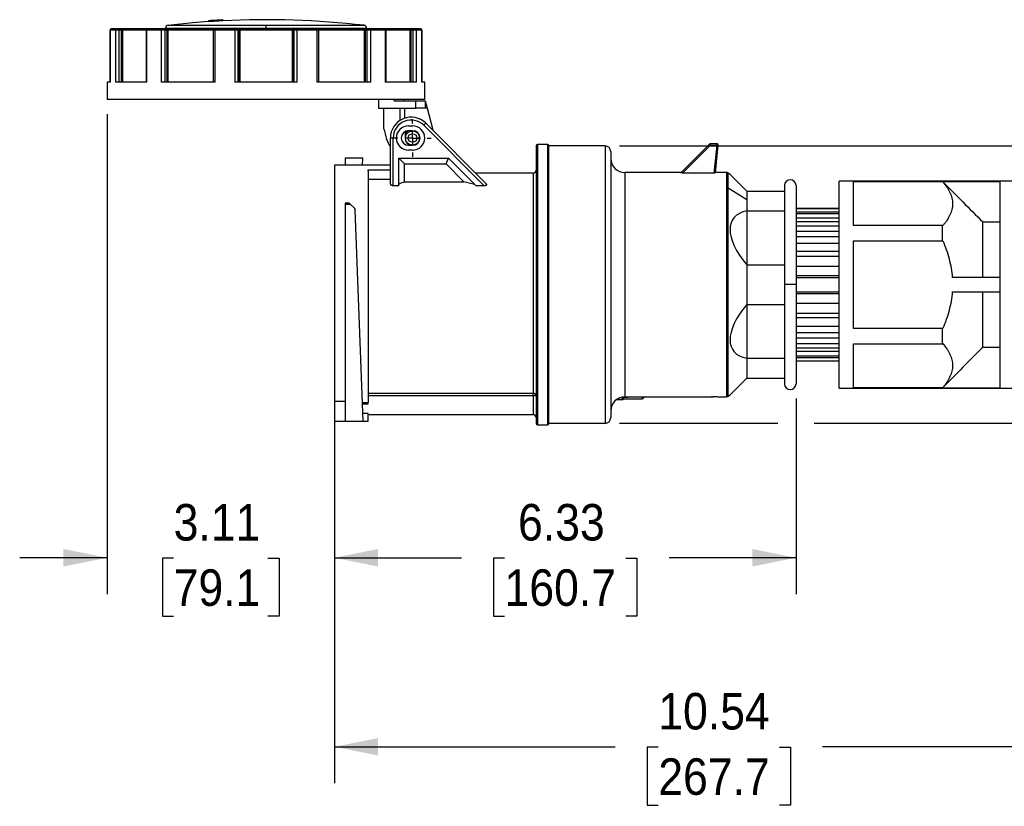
# Model space of a CAD drawing. Header units: inches. Extents: x 0 to 44.2, y 0 to 34.
# Tile 3 of 9: x 16.7 to 30.2, y 12.3 to 23.1. Entities that reach past the tile are written whole.
import ezdxf

# ---------------------------------------------------------------- set-up
doc = ezdxf.new("R2010")
doc.units = ezdxf.units.IN
doc.header["$LTSCALE"] = 4
doc.header["$MEASUREMENT"] = 0
doc.linetypes.add('SLD-Center', pattern=[0.75, 0.6, -0.05, 0.05, -0.05])
doc.linetypes.add('SLD-Solid', pattern=[0])
doc.layers.add('CENTER', color=40, linetype='SLD-Center')
doc.layers.add('DIMENSIONS', color=140, linetype='SLD-Solid', lineweight=25)
doc.styles.add('SLDTEXTSTYLE0', font='GOTHIC.TTF', dxfattribs={"width": 0.913})
doc.dimstyles.new('SLDDIMSTYLE1', dxfattribs={"dimtxt": 0.5, "dimasz": 0.6, "dimexe": 0, "dimexo": 0.0625, "dimgap": 0.125, "dimtad": 0, "dimtih": 1, "dimtoh": 1, "dimrnd": 1e-09, "dimzin": 12, "dimdsep": 46, "dimtxsty": 'SLDTEXTSTYLE0', "dimsah": 1, "dimcen": 0.09, "dimadec": 0, "dimazin": 3, "dimtfac": 1, "dimtmove": 0, "dimatfit": 0, "dimfxl": 0, "dimfrac": 2, "dimtolj": 1, "dimtzin": 12, "dimarcsym": 0})
doc.dimstyles.new('SLDDIMSTYLE3', dxfattribs={"dimtxt": 0.5, "dimasz": 0.6, "dimexe": 0, "dimexo": 0.0625, "dimgap": 0.125, "dimtad": 0, "dimtih": 1, "dimtoh": 1, "dimrnd": 1e-09, "dimzin": 12, "dimdsep": 46, "dimtxsty": 'SLDTEXTSTYLE0', "dimsah": 1, "dimcen": 0.09, "dimadec": 0, "dimazin": 3, "dimtfac": 1, "dimtofl": 0, "dimtmove": 0, "dimatfit": 3, "dimfxl": 0, "dimfrac": 2, "dimtolj": 1, "dimtzin": 12, "dimarcsym": 0})
doc.dimstyles.new('SLDDIMSTYLE4', dxfattribs={"dimtxt": 0.5, "dimasz": 0.6, "dimexe": 0, "dimexo": 0.0625, "dimgap": 0.125, "dimtad": 0, "dimtih": 1, "dimtoh": 1, "dimrnd": 1e-09, "dimzin": 4, "dimdsep": 46, "dimtxsty": 'SLDTEXTSTYLE0', "dimsah": 1, "dimcen": 0.09, "dimadec": 0, "dimazin": 1, "dimtfac": 1, "dimtmove": 0, "dimatfit": 0, "dimfxl": 0, "dimfrac": 2, "dimtolj": 1, "dimtzin": 12, "dimarcsym": 0})

# ---------------------------------------------------------------- blocks, each defined once
blk = doc.blocks.new('_D_3')
at = {"layer": 'DIMENSIONS'}
for p, q in [((17.908, 21.799), (17.908, 15.223)), ((21.021, 17.666), (21.021, 15.223)), ((17.908, 15.723), (16.708, 15.723)), ((18.818, 15.719), (18.666, 15.719)), ((18.666, 15.719), (18.666, 14.925)), ((20.111, 15.719), (20.263, 15.719)), ((20.263, 15.719), (20.263, 14.925)), ((21.021, 15.723), (22.221, 15.723)), ((18.666, 14.925), (18.818, 14.925)), ((20.263, 14.925), (20.111, 14.925))]:
    blk.add_line(p, q, dxfattribs=at)
for points in [[(17.908, 15.723), (17.308, 15.843), (17.308, 15.603)], [(21.021, 15.723), (21.621, 15.603), (21.621, 15.843)]]:
    blk.add_solid(points, dxfattribs=at)
at = {"layer": 'DIMENSIONS', "char_height": 0.5, "attachment_point": 1, "style": 'SLDTEXTSTYLE0'}
for s, insert in [('3.11', (18.818, 16.459)), ('79.1', (18.818, 15.564))]:
    blk.add_mtext(s, dxfattribs=dict(at, insert=insert))
blk = doc.blocks.new('_D_4')
at = {"layer": 'DIMENSIONS'}
for p, q in [((27.348, 17.905), (27.348, 15.223)), ((21.021, 17.666), (21.021, 15.223)), ((21.021, 15.723), (22.762, 15.723)), ((23.353, 15.719), (23.201, 15.719)), ((23.201, 15.719), (23.201, 14.925)), ((25.016, 15.719), (25.168, 15.719)), ((25.168, 15.719), (25.168, 14.925)), ((27.348, 15.723), (25.607, 15.723)), ((23.201, 14.925), (23.353, 14.925)), ((25.168, 14.925), (25.016, 14.925))]:
    blk.add_line(p, q, dxfattribs=at)
for points in [[(21.021, 15.723), (21.621, 15.603), (21.621, 15.843)], [(27.348, 15.723), (26.748, 15.843), (26.748, 15.603)]]:
    blk.add_solid(points, dxfattribs=at)
at = {"layer": 'DIMENSIONS', "char_height": 0.5, "attachment_point": 1, "style": 'SLDTEXTSTYLE0'}
for s, insert in [('6.33', (23.538, 16.459)), ('160.7', (23.353, 15.564))]:
    blk.add_mtext(s, dxfattribs=dict(at, insert=insert))
blk = doc.blocks.new('_D_5')
at = {"layer": 'DIMENSIONS'}
for p, q in [((31.561, 17.894), (31.561, 12.634)), ((21.021, 17.666), (21.021, 12.634)), ((21.021, 13.134), (24.869, 13.134)), ((25.46, 13.131), (25.307, 13.131)), ((25.307, 13.131), (25.307, 12.337)), ((27.122, 13.131), (27.274, 13.131)), ((27.274, 13.131), (27.274, 12.337)), ((31.561, 13.134), (27.713, 13.134)), ((25.307, 12.337), (25.46, 12.337)), ((27.274, 12.337), (27.122, 12.337))]:
    blk.add_line(p, q, dxfattribs=at)
for points in [[(21.021, 13.134), (21.621, 13.014), (21.621, 13.254)], [(31.561, 13.134), (30.961, 13.254), (30.961, 13.014)]]:
    blk.add_solid(points, dxfattribs=at)
at = {"layer": 'DIMENSIONS', "char_height": 0.5, "attachment_point": 1, "style": 'SLDTEXTSTYLE0'}
for s, insert in [('10.54', (25.46, 13.871)), ('267.7', (25.46, 12.976))]:
    blk.add_mtext(s, dxfattribs=dict(at, insert=insert))
blk = doc.blocks.new('_D_7')
at = {"layer": 'DIMENSIONS'}
for p, q in [((37.86, 21.363), (37.86, 22.563)), ((24.93, 21.363), (33.83, 21.363)), ((34.33, 21.363), (38.36, 21.363)), ((37.213, 19.463), (37.061, 19.463)), ((37.061, 19.463), (37.061, 18.669)), ((38.506, 19.463), (38.659, 19.463)), ((38.659, 19.463), (38.659, 18.669)), ((37.061, 18.669), (37.213, 18.669)), ((38.659, 18.669), (38.506, 18.669)), ((24.93, 17.564), (27.098, 17.564)), ((27.598, 17.564), (31.311, 17.564)), ((31.811, 17.564), (33.83, 17.564)), ((34.33, 17.564), (38.36, 17.564)), ((37.86, 17.564), (37.86, 16.364))]:
    blk.add_line(p, q, dxfattribs=at)
for points in [[(37.86, 21.363), (37.98, 21.963), (37.74, 21.963)], [(37.86, 17.564), (37.74, 16.964), (37.98, 16.964)]]:
    blk.add_solid(points, dxfattribs=at)
at = {"layer": 'DIMENSIONS', "char_height": 0.5, "attachment_point": 1, "style": 'SLDTEXTSTYLE0'}
for s, insert in [('%%c', (36.836, 20.203)), ('3.80', (37.59, 20.203)), ('96.5', (37.213, 19.308))]:
    blk.add_mtext(s, dxfattribs=dict(at, insert=insert))
blk = doc.blocks.new('SW_CENTERMARKSYMBOL_2')
at = {"layer": 'CENTER', "color": 0}
for p, q in [((0, 0.2), (0, 0.257)), ((-0.2, 0), (-0.257, 0)), ((0, 0), (-0.1, 0)), ((0, 0), (0, 0.1)), ((0, 0), (0, -0.1)), ((0, 0), (0.1, 0)), ((0.2, 0), (0.257, 0)), ((0, -0.2), (0, -0.257))]:
    blk.add_line(p, q, dxfattribs=at)

msp = doc.modelspace()

# ---------------------------------------------------------------- linework, layer by layer
for p, q in [((19.297, 23.077), (19.297, 23.077)), ((19.297, 23.076), (19.297, 23.064)), ((19.297, 23.076), (19.297, 23.064)), ((19.327, 23.078), (19.327, 23.066)), ((19.381, 23.081), (19.381, 23.082)), ((19.381, 23.081), (19.381, 23.07)), ((19.41, 23.083), (19.41, 23.083)), ((19.41, 23.083), (19.41, 23.071)), ((19.464, 23.086), (19.464, 23.074)), ((19.493, 23.088), (19.493, 23.088)), ((19.493, 23.087), (19.493, 23.075)), ((19.493, 23.076), (19.493, 23.075)), ((19.494, 23.088), (19.494, 23.089)), ((19.494, 23.076), (19.494, 23.088)), ((17.95, 22.952), (17.95, 22.236)), ((17.95, 22.236), (17.95, 22.952)), ((17.95, 22.952), (18.023, 22.952)), ((17.95, 22.952), (17.95, 22.952)), ((17.962, 22.964), (17.961, 22.964)), ((18.034, 22.964), (17.962, 22.964)), ((18.023, 22.952), (18.023, 22.236)), ((18.023, 22.952), (18.07, 22.952)), ((18.067, 22.964), (18.034, 22.964)), ((18.098, 22.964), (18.067, 22.964)), ((18.07, 22.236), (18.07, 22.952)), ((18.07, 22.952), (18.101, 22.952)), ((18.122, 22.964), (18.098, 22.964)), ((18.101, 22.952), (18.101, 22.236)), ((18.101, 22.952), (18.115, 22.952)), ((18.115, 22.952), (18.115, 22.236)), ((18.115, 22.952), (18.44, 22.952)), ((18.125, 22.964), (18.122, 22.964)), ((18.452, 22.964), (18.122, 22.964)), ((18.45, 22.964), (18.125, 22.964)), ((18.44, 22.952), (18.44, 22.236)), ((18.44, 22.952), (18.449, 22.952)), ((18.449, 22.236), (18.449, 22.952)), ((18.449, 22.952), (18.648, 22.952)), ((18.458, 22.964), (18.452, 22.964)), ((18.656, 22.964), (18.458, 22.964)), ((18.648, 22.952), (18.648, 22.236)), ((18.648, 22.952), (18.702, 22.952)), ((18.693, 22.964), (18.656, 22.964)), ((18.716, 22.964), (18.693, 22.964)), ((18.702, 22.236), (18.702, 22.952)), ((18.702, 22.952), (18.724, 22.952)), ((18.706, 22.975), (18.706, 22.964)), ((18.706, 22.975), (20.084, 22.975)), ((18.74, 22.964), (18.716, 22.964)), ((18.724, 22.952), (18.724, 22.236)), ((18.724, 22.952), (18.74, 22.952)), ((18.747, 22.964), (18.74, 22.964)), ((19.374, 22.964), (18.74, 22.964)), ((18.74, 22.952), (18.74, 22.236)), ((18.74, 22.952), (19.362, 22.952)), ((20.084, 23.014), (18.741, 23.014)), ((19.366, 22.964), (18.747, 22.964)), ((19.297, 23.064), (19.297, 23.064)), ((19.381, 23.07), (19.327, 23.067)), ((19.36, 22.952), (19.36, 22.236)), ((19.36, 22.952), (19.387, 22.952)), ((19.39, 22.964), (19.372, 22.964)), ((19.387, 22.236), (19.387, 22.952)), ((19.387, 22.952), (19.658, 22.952)), ((19.66, 22.964), (19.39, 22.964)), ((19.658, 22.952), (19.658, 22.236)), ((19.658, 22.952), (19.704, 22.952)), ((19.692, 22.964), (19.66, 22.964)), ((19.7, 22.964), (19.692, 22.964)), ((19.718, 22.964), (19.7, 22.964)), ((19.704, 22.236), (19.704, 22.952)), ((19.704, 22.952), (19.712, 22.952)), ((19.712, 22.952), (19.712, 22.236)), ((19.712, 22.952), (19.725, 22.952)), ((19.727, 22.964), (19.718, 22.964)), ((20.45, 22.964), (19.718, 22.964)), ((19.725, 22.952), (19.725, 22.236)), ((19.725, 22.952), (20.443, 22.952)), ((20.442, 22.964), (19.727, 22.964)), ((20.084, 22.975), (20.084, 23.014)), ((21.427, 23.014), (20.084, 23.014)), ((20.084, 22.975), (21.462, 22.975)), ((20.443, 22.952), (20.443, 22.236)), ((20.443, 22.952), (20.457, 22.952)), ((20.468, 22.964), (20.45, 22.964)), ((20.457, 22.952), (20.465, 22.952)), ((20.457, 22.952), (20.457, 22.236)), ((20.465, 22.952), (20.511, 22.952)), ((20.465, 22.952), (20.465, 22.236)), ((20.476, 22.964), (20.468, 22.964)), ((20.509, 22.964), (20.476, 22.964)), ((20.778, 22.964), (20.509, 22.964)), ((20.511, 22.236), (20.511, 22.952)), ((20.511, 22.952), (20.782, 22.952)), ((20.797, 22.964), (20.778, 22.964)), ((20.782, 22.952), (20.782, 22.236)), ((20.782, 22.952), (20.809, 22.952)), ((21.429, 22.964), (20.795, 22.964)), ((21.422, 22.964), (20.803, 22.964)), ((20.807, 22.952), (21.429, 22.952)), ((20.809, 22.236), (20.809, 22.952)), ((21.429, 22.964), (21.422, 22.964)), ((21.453, 22.964), (21.429, 22.964)), ((21.429, 22.952), (21.429, 22.236)), ((21.429, 22.952), (21.445, 22.952)), ((21.445, 22.952), (21.467, 22.952)), ((21.445, 22.952), (21.445, 22.236)), ((21.475, 22.964), (21.453, 22.964)), ((21.462, 22.964), (21.462, 22.975)), ((21.467, 22.952), (21.467, 22.236)), ((21.467, 22.952), (21.521, 22.952)), ((21.513, 22.964), (21.475, 22.964)), ((21.71, 22.964), (21.513, 22.964)), ((21.521, 22.236), (21.521, 22.952)), ((21.521, 22.952), (21.719, 22.952)), ((21.717, 22.964), (21.71, 22.964)), ((22.047, 22.964), (21.717, 22.964)), ((22.044, 22.964), (21.719, 22.964)), ((21.719, 22.952), (21.719, 22.236)), ((21.719, 22.952), (21.729, 22.952)), ((21.729, 22.236), (21.729, 22.952)), ((21.729, 22.952), (22.054, 22.952)), ((22.071, 22.964), (22.047, 22.964)), ((22.054, 22.952), (22.054, 22.236)), ((22.054, 22.952), (22.068, 22.952)), ((22.068, 22.952), (22.068, 22.236)), ((22.068, 22.952), (22.098, 22.952)), ((22.101, 22.964), (22.071, 22.964)), ((22.098, 22.952), (22.146, 22.952)), ((22.098, 22.952), (22.098, 22.236)), ((22.134, 22.964), (22.101, 22.964)), ((22.207, 22.964), (22.134, 22.964)), ((22.146, 22.236), (22.146, 22.952)), ((22.146, 22.952), (22.218, 22.952)), ((22.207, 22.964), (22.207, 22.964)), ((22.218, 22.952), (22.218, 22.236)), ((22.218, 22.952), (22.219, 22.952)), ((22.219, 22.236), (22.219, 22.952)), ((17.908, 22.236), (17.908, 21.999)), ((17.95, 22.236), (17.908, 22.236)), ((18.449, 22.236), (18.023, 22.236)), ((19.387, 22.236), (18.648, 22.236)), ((20.511, 22.236), (19.658, 22.236)), ((21.521, 22.236), (20.782, 22.236)), ((22.146, 22.236), (21.719, 22.236)), ((22.261, 22.236), (22.218, 22.236)), ((22.261, 21.999), (22.261, 22.236)), ((22.261, 21.999), (17.908, 21.999)), ((21.626, 21.999), (21.626, 21.881)), ((21.84, 21.979), (21.84, 21.999)), ((21.974, 21.979), (21.974, 21.999)), ((21.626, 21.881), (22.136, 21.881)), ((21.701, 21.599), (21.701, 21.881)), ((21.84, 21.979), (22.136, 21.979)), ((21.923, 21.714), (21.923, 21.881)), ((21.982, 21.881), (21.982, 21.742)), ((22.136, 21.881), (22.136, 21.979)), ((22.136, 21.979), (22.266, 21.979)), ((22.266, 21.881), (22.136, 21.881)), ((22.266, 21.979), (22.266, 21.881)), ((22.266, 21.979), (22.293, 21.881)), ((22.293, 21.881), (22.266, 21.881)), ((22.293, 21.881), (22.368, 21.6)), ((22.037, 21.638), (22.092, 21.638)), ((22.247, 21.645), (22.274, 21.673)), ((22.247, 21.645), (23.07, 20.822)), ((23.106, 20.841), (22.274, 21.673)), ((21.787, 21.471), (21.787, 20.841)), ((21.826, 21.471), (21.787, 21.471)), ((21.826, 20.822), (21.826, 21.471)), ((21.99, 21.56), (21.99, 21.471)), ((22.092, 21.571), (22.037, 21.571)), ((22.191, 21.471), (22.151, 21.471)), ((22.037, 21.371), (22.092, 21.371)), ((22.092, 21.371), (22.092, 21.373)), ((23.785, 21.363), (23.785, 19.463)), ((23.943, 21.382), (23.805, 21.382)), ((23.805, 21.382), (23.805, 19.463)), ((23.943, 21.382), (23.943, 17.544)), ((24.73, 21.363), (23.962, 21.363)), ((23.962, 17.564), (23.962, 21.363)), ((24.73, 21.363), (24.73, 17.564)), ((26.161, 21.387), (25.768, 20.993)), ((25.794, 20.991), (26.175, 21.373)), ((26.161, 21.387), (26.175, 21.373)), ((26.175, 21.373), (26.175, 21.392)), ((26.263, 21.392), (26.175, 21.392)), ((26.175, 21.373), (26.263, 21.373)), ((26.263, 21.373), (26.223, 20.991)), ((26.243, 20.993), (26.283, 21.371)), ((26.263, 21.392), (26.263, 21.373)), ((26.283, 21.371), (26.263, 21.373)), ((21.167, 21.198), (21.41, 21.198)), ((21.167, 21.198), (21.167, 21.097)), ((21.406, 21.097), (21.41, 21.198)), ((21.905, 21.195), (22.585, 21.195)), ((21.905, 20.822), (21.905, 21.195)), ((21.984, 21.117), (21.905, 21.195)), ((22.092, 21.304), (22.037, 21.304)), ((22.552, 21.117), (22.585, 21.195)), ((22.585, 21.195), (22.959, 20.822)), ((24.809, 21.284), (24.809, 17.642)), ((21.787, 21.097), (21.021, 21.097)), ((21.021, 21.097), (21.021, 17.866)), ((21.984, 21.117), (22.552, 21.117)), ((21.984, 20.872), (21.984, 21.117)), ((22.552, 21.117), (22.797, 20.872)), ((21.482, 21.015), (21.482, 21.036)), ((21.482, 21.036), (21.787, 21.036)), ((21.482, 21.015), (21.482, 17.853)), ((23.746, 20.991), (22.956, 20.991)), ((23.746, 20.991), (23.746, 17.974)), ((25.773, 20.999), (25.006, 20.999)), ((25.006, 17.928), (25.006, 20.999)), ((26.223, 20.991), (25.794, 20.991)), ((26.395, 20.999), (26.244, 20.999)), ((26.395, 20.999), (26.395, 17.928)), ((26.445, 20.973), (26.418, 20.991)), ((26.418, 20.787), (26.418, 20.991)), ((26.675, 20.743), (26.445, 20.973)), ((21.787, 20.902), (21.482, 20.902)), ((21.826, 20.822), (21.905, 20.822)), ((21.984, 20.872), (22.797, 20.872)), ((22.959, 20.822), (23.07, 20.822)), ((26.418, 20.787), (26.675, 20.631)), ((26.418, 17.935), (26.418, 20.787)), ((27.191, 20.821), (27.191, 19.463)), ((27.348, 20.821), (27.348, 19.463)), ((31.561, 20.881), (27.939, 20.881)), ((27.939, 18.046), (27.939, 20.881)), ((28.136, 20.875), (29.356, 20.875)), ((28.136, 20.275), (28.136, 20.875)), ((29.36, 20.872), (28.136, 20.872)), ((29.356, 20.875), (30.143, 20.875)), ((29.356, 20.875), (29.361, 20.87)), ((30.143, 20.875), (30.143, 18.051)), ((26.675, 20.743), (26.675, 20.631)), ((26.675, 20.743), (27.191, 20.743)), ((21.206, 20.581), (21.167, 20.581)), ((21.167, 20.581), (21.167, 20.565)), ((21.167, 20.565), (21.167, 17.593)), ((21.167, 20.565), (21.239, 20.565)), ((21.234, 20.57), (21.239, 20.565)), ((21.239, 20.565), (21.292, 20.514)), ((26.675, 20.631), (26.675, 20.472)), ((21.415, 17.595), (21.304, 20.487)), ((26.675, 20.472), (26.675, 19.734)), ((26.675, 20.472), (27.191, 20.472)), ((27.939, 20.506), (27.348, 20.506)), ((27.348, 20.506), (27.939, 20.506)), ((27.348, 20.461), (27.939, 20.461)), ((27.348, 20.437), (27.939, 20.437)), ((27.939, 20.374), (27.348, 20.374)), ((27.348, 20.328), (27.939, 20.328)), ((27.348, 20.27), (27.939, 20.27)), ((29.356, 20.275), (28.136, 20.275)), ((29.356, 20.064), (29.356, 20.275)), ((29.907, 19.562), (29.907, 20.321)), ((29.907, 20.321), (30.143, 20.321)), ((27.939, 20.192), (27.348, 20.192)), ((27.348, 20.12), (27.939, 20.12)), ((27.348, 20.033), (27.939, 20.033)), ((28.136, 20.064), (29.356, 20.064)), ((28.136, 18.863), (28.136, 20.064)), ((27.939, 19.916), (27.348, 19.916)), ((27.348, 19.854), (27.939, 19.854)), ((26.675, 19.734), (26.675, 19.192)), ((26.675, 19.734), (27.191, 19.734)), ((27.348, 19.718), (27.939, 19.718)), ((27.348, 19.588), (27.939, 19.588)), ((21.344, 19.463), (21.344, 19.463)), ((23.785, 19.463), (23.785, 17.564)), ((23.805, 19.463), (23.805, 17.544)), ((27.191, 19.463), (27.191, 18.105)), ((27.348, 19.463), (27.191, 19.463)), ((27.348, 19.562), (27.939, 19.562)), ((27.348, 19.463), (27.348, 18.105)), ((30.143, 19.562), (29.49, 19.562)), ((27.348, 19.365), (27.939, 19.365)), ((27.939, 19.338), (27.348, 19.338)), ((29.49, 19.365), (30.143, 19.365)), ((29.907, 18.606), (29.907, 19.365)), ((26.675, 19.192), (26.675, 18.455)), ((26.675, 19.192), (27.191, 19.192)), ((27.348, 19.209), (27.939, 19.209)), ((27.348, 19.072), (27.939, 19.072)), ((27.348, 19.011), (27.939, 19.011)), ((27.348, 18.893), (27.939, 18.893)), ((27.348, 18.807), (27.939, 18.807)), ((29.356, 18.863), (28.136, 18.863)), ((29.356, 18.652), (29.356, 18.863)), ((27.348, 18.734), (27.939, 18.734)), ((27.348, 18.656), (27.939, 18.656)), ((28.136, 18.652), (29.356, 18.652)), ((28.136, 18.051), (28.136, 18.652)), ((27.348, 18.598), (27.939, 18.598)), ((27.348, 18.553), (27.939, 18.553)), ((27.348, 18.489), (27.939, 18.489)), ((29.907, 18.606), (30.143, 18.606)), ((26.675, 18.455), (26.675, 18.184)), ((26.675, 18.455), (27.191, 18.455)), ((27.348, 18.465), (27.939, 18.465)), ((27.348, 18.421), (27.939, 18.421)), ((27.348, 18.42), (27.939, 18.42)), ((26.445, 17.954), (26.675, 18.184)), ((26.675, 18.184), (27.191, 18.184)), ((23.746, 17.974), (21.482, 17.974)), ((23.746, 17.943), (23.746, 17.974)), ((26.418, 17.935), (26.445, 17.954)), ((27.939, 18.046), (31.561, 18.046)), ((28.136, 18.055), (29.36, 18.055)), ((29.356, 18.051), (28.136, 18.051)), ((29.361, 18.056), (29.356, 18.051)), ((29.356, 18.051), (30.143, 18.051)), ((21.021, 17.866), (21.167, 17.866)), ((21.021, 17.866), (21.021, 17.593)), ((21.406, 17.851), (21.406, 17.831)), ((21.406, 17.851), (21.482, 17.851)), ((21.406, 17.831), (21.482, 17.831)), ((21.482, 17.943), (23.746, 17.943)), ((21.482, 17.831), (21.482, 17.853)), ((23.746, 17.943), (23.746, 17.684)), ((24.886, 17.888), (24.966, 17.888)), ((24.966, 17.89), (24.89, 17.89)), ((24.966, 17.924), (24.966, 17.89)), ((24.966, 17.89), (24.966, 17.888)), ((24.986, 17.909), (24.986, 17.927)), ((25.045, 17.918), (24.986, 17.918)), ((24.986, 17.907), (24.986, 17.909)), ((24.986, 17.9), (24.986, 17.907)), ((24.986, 17.9), (25.238, 17.9)), ((25.006, 17.928), (26.187, 17.928)), ((25.045, 17.918), (25.045, 17.928)), ((26.194, 17.928), (26.191, 17.928)), ((26.214, 17.929), (26.209, 17.928)), ((26.305, 17.928), (26.395, 17.928)), ((21.482, 17.697), (21.411, 17.697)), ((21.482, 17.595), (21.482, 17.697)), ((21.482, 17.684), (23.746, 17.684)), ((21.021, 17.593), (21.167, 17.593)), ((21.167, 17.593), (21.313, 17.593)), ((21.313, 17.593), (21.482, 17.593)), ((21.415, 17.595), (21.482, 17.595)), ((21.482, 17.593), (21.482, 17.595)), ((23.805, 17.544), (23.943, 17.544)), ((23.962, 17.564), (24.73, 17.564))]:
    msp.add_line(p, q)
at = {"flags": 128}
for points in [[(18.648, 22.952), (18.648, 22.955), (18.649, 22.957), (18.649, 22.959), (18.65, 22.961), (18.651, 22.962), (18.653, 22.963), (18.654, 22.964), (18.656, 22.964)], [(19.297, 23.065), (19.076, 23.048), (18.741, 23.014)], [(19.387, 22.952), (19.387, 22.955), (19.387, 22.957), (19.387, 22.959), (19.388, 22.961), (19.388, 22.962), (19.389, 22.963), (19.39, 22.964), (19.39, 22.964)], [(19.464, 23.075), (19.412, 23.072), (19.41, 23.072)], [(20.778, 22.964), (20.779, 22.964), (20.78, 22.963), (20.78, 22.962), (20.781, 22.961), (20.781, 22.959), (20.782, 22.957), (20.782, 22.955), (20.782, 22.952)], [(21.513, 22.964), (21.514, 22.964), (21.516, 22.963), (21.517, 22.962), (21.518, 22.961), (21.519, 22.959), (21.52, 22.957), (21.521, 22.955), (21.521, 22.952)]]:
    msp.add_lwpolyline(points, dxfattribs=at)
for radius in [0.0984, 0.0591]:
    msp.add_circle((22.092, 21.471), radius)
for centre, radius, start, end in [((20.084, 11.28), 11.823, 93.6719, 93.8163), ((20.084, 11.28), 11.822, 93.6721, 93.8166), ((20.084, 11.28), 11.822, 93.2693, 93.4127), ((20.084, 11.28), 11.823, 92.8655, 93.0098), ((20.084, 11.28), 11.822, 92.8657, 93.01), ((20.084, 11.28), 11.81, 92.8686, 93.013), ((20.084, 11.28), 11.811, 83.4706, 92.866), ((17.961, 22.952), 0.0118, 90, 180), ((17.962, 22.952), 0.0117, 90.5665, 180.5555), ((18.034, 22.953), 0.0115, 91.5946, 181.5104), ((18.057, 22.955), 0.014, 348.6309, 40.3907), ((18.087, 22.955), 0.014, 348.6309, 40.3907), ((18.127, 22.953), 0.0116, 100.5329, 181.3957), ((18.452, 22.952), 0.0118, 90, 180), ((18.46, 22.954), 0.0107, 99.2409, 186.9289), ((18.691, 22.954), 0.0105, 351.9505, 78.5782), ((18.746, 22.975), 0.0394, 96.5294, 180), ((18.714, 22.954), 0.0105, 351.9505, 78.5782), ((18.751, 22.954), 0.0113, 114.9581, 187.1124), ((20.084, 11.28), 11.81, 93.6758, 93.8204), ((19.372, 22.952), 0.0118, 90, 180), ((19.369, 22.959), 0.00577, 124.8895, 167.3946), ((20.084, 11.28), 11.81, 93.2726, 93.4161), ((19.675, 22.955), 0.017, 148.2304, 189.5917), ((19.692, 22.952), 0.0116, 359.0242, 88.9898), ((19.7, 22.952), 0.0116, 359.0242, 88.9898), ((19.75, 22.955), 0.0248, 157.8325, 185.3432), ((20.419, 22.955), 0.0248, 354.6568, 22.1675), ((20.469, 22.952), 0.0116, 91.0102, 180.9758), ((20.477, 22.952), 0.0116, 91.0102, 180.9758), ((20.494, 22.955), 0.017, 350.4083, 31.7696), ((20.797, 22.952), 0.0118, 0, 90), ((20.8, 22.959), 0.00577, 12.6054, 55.1105), ((21.417, 22.954), 0.0113, 352.8876, 65.0419), ((21.423, 22.975), 0.0394, 0, 83.4706), ((21.455, 22.954), 0.0105, 101.4218, 188.0495), ((21.477, 22.954), 0.0105, 101.4218, 188.0495), ((21.709, 22.954), 0.0107, 353.0711, 80.7591), ((21.717, 22.952), 0.0118, 0, 90), ((22.042, 22.953), 0.0116, 358.6043, 79.4671), ((22.081, 22.955), 0.014, 139.6093, 191.3691), ((22.112, 22.955), 0.014, 139.6093, 191.3691), ((22.134, 22.953), 0.0115, 358.4896, 88.4054), ((22.207, 22.952), 0.0118, 0, 90), ((22.207, 22.952), 0.0117, 359.4445, 89.4335), ((22.073, 21.471), 0.285, 45, 180), ((22.073, 21.471), 0.246, 45, 180), ((22.037, 21.471), 0.167, 90, 270), ((22.092, 21.471), 0.167, 270, 90), ((22.092, 21.526), 0.285, 9.5566, 15), ((22.037, 21.471), 0.1, 90, 270), ((22.092, 21.471), 0.118, 122.0497, 150.0736), ((22.092, 21.471), 0.114, 118.4232, 153.7277), ((22.092, 21.471), 0.102, 180, 258.7453), ((22.092, 21.471), 0.1, 270, 90), ((23.805, 21.363), 0.0197, 90, 180), ((23.943, 21.363), 0.0197, 0, 90), ((24.73, 21.284), 0.0787, 0, 90), ((26.175, 21.373), 0.0197, 90, 135), ((26.263, 21.373), 0.0197, 354, 90), ((25.006, 21.195), 0.197, 180, 270), ((23.746, 21.03), 0.0394, 270, 0), ((26.395, 20.959), 0.0394, 55, 90), ((22.574, 19.463), 1.528, 112.743, 115.9855), ((27.269, 20.821), 0.0787, 360, 180), ((21.206, 20.542), 0.0394, 46.0949, 90), ((27.269, 18.105), 0.0787, 180, 0), ((23.746, 17.935), 0.0389, 0.7366, 90.7181), ((23.755, 17.882), 0.0613, 60.8667, 98.9455), ((25.006, 17.731), 0.197, 90, 180), ((24.966, 17.909), 0.0195, 269.5651, 359.5584), ((24.966, 17.907), 0.0197, 270, 0), ((26.395, 17.967), 0.0394, 270, 305), ((23.746, 17.644), 0.0394, 0, 90), ((23.805, 17.564), 0.0197, 180, 270), ((23.943, 17.564), 0.0197, 270, 0), ((24.73, 17.642), 0.0787, 270, 0)]:
    msp.add_arc(centre, radius, start, end)
for centre, major_axis, ratio, start_param, end_param in [((23.37, 19.463), (2.608, -1.08), 0.414214, 1.902661, 1.959255), ((27.332, 19.774), (0.846, -0.59), 0.458375, 2.714951, 4.187331), ((27.332, 19.152), (0.846, 0.59), 0.458375, 2.095854, 3.568234)]:
    msp.add_ellipse(centre, major_axis=major_axis, ratio=ratio, start_param=start_param, end_param=end_param)
for points, knots in [([(19.297, 23.076), (19.297, 23.076), (19.297, 23.076), (19.297, 23.076), (19.297, 23.076), (19.298, 23.076), (19.299, 23.076), (19.301, 23.077), (19.304, 23.077), (19.306, 23.077), (19.31, 23.077), (19.313, 23.078), (19.318, 23.078), (19.327, 23.078), (19.35, 23.08), (19.378, 23.082), (19.406, 23.083), (19.425, 23.084), (19.45, 23.086), (19.466, 23.087), (19.476, 23.087), (19.482, 23.087), (19.487, 23.087), (19.491, 23.088), (19.493, 23.088), (19.494, 23.087), (19.494, 23.087), (19.493, 23.087)], [0, 0, 0, 0, 0.019418, 0.0391, 0.059046, 0.079256, 0.09973, 0.12047, 0.141474, 0.162744, 0.184279, 0.20608, 0.228147, 0.25048, 0.338554, 0.498972, 0.499422, 0.59419, 0.677493, 0.749307, 0.785775, 0.822021, 0.858048, 0.893858, 0.929452, 0.964832, 1, 1, 1, 1]), ([(19.381, 23.082), (19.379, 23.082), (19.375, 23.081), (19.37, 23.081), (19.366, 23.081), (19.361, 23.081), (19.358, 23.08), (19.354, 23.08), (19.351, 23.08), (19.348, 23.08), (19.345, 23.079), (19.343, 23.079), (19.341, 23.079), (19.337, 23.079), (19.333, 23.079), (19.329, 23.078), (19.327, 23.078), (19.326, 23.078), (19.327, 23.078), (19.327, 23.078)], [0, 0, 0, 0, 0.0529647, 0.1038767, 0.1527359, 0.1995421, 0.2442955, 0.2869958, 0.327643, 0.3662373, 0.4027784, 0.4372666, 0.4697017, 0.5000839, 0.6046972, 0.7069896, 0.8069668, 0.9046348, 1, 1, 1, 1]), ([(19.464, 23.086), (19.464, 23.086), (19.464, 23.086), (19.464, 23.086), (19.464, 23.086), (19.463, 23.086), (19.462, 23.086), (19.461, 23.086), (19.459, 23.086), (19.457, 23.086), (19.455, 23.086), (19.452, 23.086), (19.447, 23.085), (19.442, 23.085), (19.435, 23.085), (19.428, 23.084), (19.419, 23.084), (19.413, 23.084), (19.41, 23.083)], [0, 0, 0, 0, 0.04981, 0.099659, 0.149547, 0.199476, 0.249446, 0.299458, 0.349514, 0.399613, 0.449758, 0.499949, 0.574497, 0.65256, 0.734141, 0.81924, 0.907859, 1, 1, 1, 1]), ([(19.381, 23.07), (19.372, 23.069), (19.356, 23.068), (19.338, 23.067), (19.327, 23.066), (19.327, 23.066), (19.328, 23.066)], [0, 0, 0, 0, 0.2783524, 0.5526454, 0.8298059, 1, 1, 1, 1]), ([(19.372, 22.964), (19.371, 22.964), (19.369, 22.964), (19.367, 22.964), (19.366, 22.964)], [0, 0, 0, 0, 0.370813, 1, 1, 1, 1]), ([(19.463, 23.074), (19.463, 23.074), (19.463, 23.074), (19.453, 23.074), (19.435, 23.073), (19.418, 23.072), (19.41, 23.072)], [0, 0, 0, 0, 0.1727913, 0.4470445, 0.7242461, 1, 1, 1, 1]), ([(20.45, 22.964), (20.448, 22.964), (20.447, 22.964), (20.443, 22.964), (20.443, 22.964), (20.442, 22.964)], [-0.03502813, -0.03502813, -0.03502813, -0.03502813, -0.01738735, -0.01738735, -0.00970377, -0.00970377, -0.00970377, -0.00970377]), ([(22.047, 22.964), (22.046, 22.964), (22.046, 22.964), (22.045, 22.964), (22.044, 22.964), (22.044, 22.964)], [-0.03708095, -0.03708095, -0.03708095, -0.03708095, -0.01798308, -0.01798308, -0.01093116, -0.01093116, -0.01093116, -0.01093116]), ([(21.787, 21.364), (21.781, 21.372), (21.76, 21.398), (21.749, 21.43), (21.742, 21.452)], [0, 0, 0, 0, 0.308614, 1, 1, 1, 1]), ([(25.794, 20.991), (25.793, 20.991), (25.791, 20.991), (25.788, 20.992), (25.784, 20.992), (25.78, 20.992), (25.775, 20.992), (25.77, 20.992), (25.768, 20.993), (25.768, 20.993), (25.768, 20.993), (25.768, 20.993)], [0, 0, 0, 0, 0.085931, 0.169823, 0.252246, 0.382346, 0.506306, 0.751874, 0.877187, 0.939097, 1, 1, 1, 1]), ([(26.243, 20.993), (26.243, 20.993), (26.243, 20.993), (26.243, 20.993), (26.242, 20.993), (26.24, 20.992), (26.237, 20.992), (26.234, 20.992), (26.231, 20.992), (26.227, 20.992), (26.225, 20.991), (26.223, 20.991)], [0, 0, 0, 0, 0.083494, 0.166384, 0.250124, 0.375013, 0.500084, 0.625095, 0.750104, 0.874394, 1, 1, 1, 1]), ([(21.787, 20.841), (21.787, 20.84), (21.787, 20.839), (21.788, 20.838), (21.788, 20.837), (21.789, 20.836), (21.79, 20.834), (21.791, 20.832), (21.792, 20.832)], [0, 0, 0, 0, 0.19573, 0.343209, 0.442417, 0.493344, 0.765748, 1, 1, 1, 1]), ([(21.792, 20.832), (21.793, 20.831), (21.794, 20.83), (21.796, 20.829), (21.8, 20.827), (21.804, 20.825), (21.81, 20.823), (21.816, 20.822), (21.821, 20.822), (21.825, 20.822), (21.826, 20.822)], [0, 0, 0, 0, 0.09536, 0.185559, 0.27064, 0.459329, 0.63526, 0.758934, 0.880339, 1, 1, 1, 1]), ([(23.07, 20.822), (23.072, 20.822), (23.075, 20.822), (23.08, 20.822), (23.085, 20.822), (23.089, 20.823), (23.093, 20.824), (23.096, 20.825), (23.099, 20.825), (23.102, 20.826), (23.105, 20.828), (23.108, 20.83), (23.11, 20.834), (23.109, 20.837), (23.107, 20.84), (23.106, 20.841)], [0, 0, 0, 0, 0.075545, 0.146835, 0.214024, 0.277296, 0.33687, 0.39301, 0.446029, 0.496302, 0.531421, 0.639536, 0.750303, 0.869014, 1, 1, 1, 1]), ([(29.361, 20.87), (29.381, 20.847), (29.399, 20.823), (29.424, 20.786), (29.432, 20.773), (29.446, 20.749), (29.452, 20.736), (29.481, 20.674), (29.494, 20.623), (29.494, 20.558), (29.493, 20.545), (29.49, 20.519), (29.487, 20.506), (29.478, 20.468), (29.469, 20.443), (29.446, 20.393), (29.431, 20.368), (29.407, 20.331), (29.398, 20.319), (29.38, 20.295), (29.37, 20.283), (29.36, 20.271)], [0, 0, 0, 0, 0.125, 0.125, 0.1875, 0.1875, 0.25, 0.25, 0.5, 0.5, 0.5625, 0.5625, 0.625, 0.625, 0.75, 0.75, 0.875, 0.875, 0.9375, 0.9375, 1, 1, 1, 1]), ([(21.292, 20.514), (21.293, 20.513), (21.295, 20.511), (21.297, 20.508), (21.299, 20.505), (21.301, 20.501), (21.304, 20.495), (21.304, 20.49), (21.304, 20.487)], [0, 0, 0, 0, 0.110126, 0.22848, 0.355157, 0.490232, 0.697355, 1, 1, 1, 1]), ([(29.36, 20.064), (29.377, 20.024), (29.393, 19.984), (29.421, 19.901), (29.434, 19.859), (29.468, 19.733), (29.483, 19.648), (29.49, 19.562)], [0, 0, 0, 0, 0.25, 0.25, 0.5, 0.5, 1, 1, 1, 1]), ([(29.49, 19.365), (29.483, 19.278), (29.468, 19.193), (29.434, 19.067), (29.422, 19.026), (29.4, 18.964), (29.392, 18.943), (29.376, 18.903), (29.368, 18.883), (29.36, 18.863)], [0, 0, 0, 0, 0.5, 0.5, 0.75, 0.75, 0.875, 0.875, 1, 1, 1, 1]), ([(29.36, 18.655), (29.38, 18.632), (29.398, 18.608), (29.423, 18.571), (29.431, 18.559), (29.445, 18.534), (29.452, 18.521), (29.481, 18.459), (29.494, 18.408), (29.494, 18.343), (29.493, 18.33), (29.49, 18.304), (29.488, 18.291), (29.479, 18.253), (29.47, 18.228), (29.446, 18.178), (29.432, 18.153), (29.408, 18.116), (29.399, 18.104), (29.381, 18.08), (29.371, 18.068), (29.361, 18.056)], [0, 0, 0, 0, 0.125, 0.125, 0.1875, 0.1875, 0.25, 0.25, 0.5, 0.5, 0.5625, 0.5625, 0.625, 0.625, 0.75, 0.75, 0.875, 0.875, 0.9375, 0.9375, 1, 1, 1, 1]), ([(25.238, 17.9), (25.243, 17.901), (25.252, 17.904), (25.263, 17.915), (25.268, 17.926), (25.269, 17.928)], [0, 0, 0, 0, 0.459335, 0.909322, 1, 1, 1, 1]), ([(25.245, 17.928), (25.244, 17.924), (25.241, 17.905), (25.239, 17.895), (25.238, 17.901), (25.238, 17.901)], [0, 0, 0, 0, 0.19284, 0.960257, 1, 1, 1, 1]), ([(26.187, 17.928), (26.187, 17.928), (26.187, 17.928), (26.191, 17.928), (26.199, 17.928), (26.207, 17.928), (26.211, 17.928)], [0, 0, 0, 0, 0.175309, 0.453637, 0.730899, 1, 1, 1, 1]), ([(26.211, 17.928), (26.212, 17.928), (26.214, 17.929), (26.217, 17.929), (26.221, 17.929), (26.226, 17.929), (26.233, 17.929), (26.243, 17.929), (26.257, 17.929), (26.272, 17.929), (26.286, 17.928), (26.295, 17.928), (26.3, 17.928), (26.303, 17.928), (26.304, 17.928), (26.305, 17.928), (26.305, 17.928)], [0, 0, 0, 0, 0.031368, 0.062623, 0.093914, 0.125387, 0.187987, 0.250702, 0.37545, 0.500326, 0.625176, 0.749866, 0.812443, 0.874906, 0.937474, 1, 1, 1, 1])]:
    msp.add_open_spline(points, degree=3, knots=knots)
for points in [[(21.742, 21.452), (21.728, 21.502), (21.715, 21.551), (21.701, 21.599)], [(29.361, 20.87), (29.543, 20.687), (29.725, 20.504), (29.907, 20.321)], [(29.36, 20.271), (29.359, 20.272), (29.357, 20.273), (29.356, 20.275)], [(29.356, 20.064), (29.357, 20.064), (29.359, 20.064), (29.36, 20.064)], [(29.36, 18.863), (29.359, 18.863), (29.357, 18.863), (29.356, 18.863)], [(29.356, 18.652), (29.357, 18.653), (29.359, 18.654), (29.36, 18.655)], [(29.907, 18.606), (29.725, 18.422), (29.543, 18.239), (29.361, 18.056)]]:
    msp.add_open_spline(points, degree=3)

# ---------------------------------------------------------------- block references
at = {"layer": 'CENTER'}
msp.add_blockref('SW_CENTERMARKSYMBOL_2', (22.092, 21.471), dxfattribs=at)

# ---------------------------------------------------------------- dimensions: what is measured, and where the dimension line sits
at = {"layer": 'DIMENSIONS'}
dim = msp.add_linear_dim(base=(37.86, 17.564), p1=(24.73, 21.363), p2=(24.73, 17.564), angle=90, text='%%c<>', dimstyle='SLDDIMSTYLE4', dxfattribs=at)
dim.commit()
dim.dimension.update_dxf_attribs({"geometry": '_D_7', "text_midpoint": (37.86, 19.463), "dimtype": 160})
for base, p2, dimstyle, picture, middle in [((17.908, 15.723), (17.908, 21.999), 'SLDDIMSTYLE1', '_D_3', (19.465, 15.723)), ((27.348, 15.723), (27.348, 18.105), 'SLDDIMSTYLE3', '_D_4', (24.185, 15.723)), ((31.561, 13.134), (31.561, 18.094), 'SLDDIMSTYLE3', '_D_5', (26.291, 13.134))]:
    dim = msp.add_linear_dim(base=base, p1=(21.021, 17.866), p2=p2, dimstyle=dimstyle, dxfattribs=at)
    dim.commit()
    dim.dimension.update_dxf_attribs({"geometry": picture, "text_midpoint": middle, "dimtype": 160})

doc.saveas('drawing.dxf')
